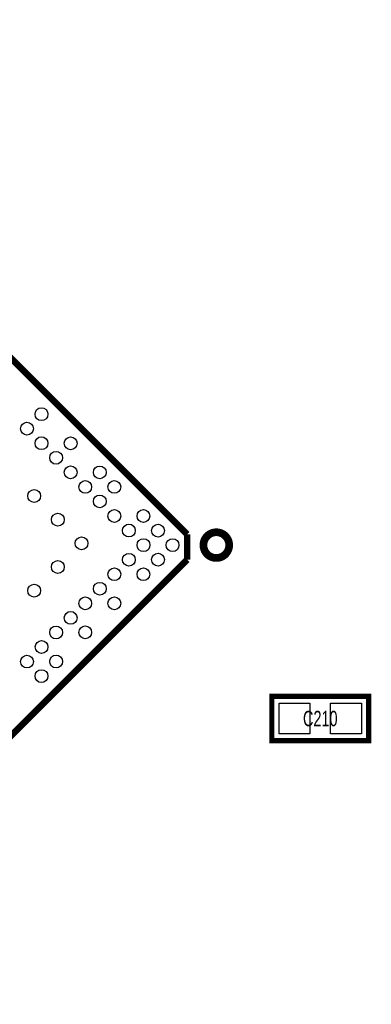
# Model space of a CAD drawing. Extents: x -1 to 127, y -8 to 79.
# Tile 10 of 14: x 93.38 to 100.21, y 20.22 to 39.35. Entities that reach past the tile are written whole.
import ezdxf
from ezdxf.enums import TextEntityAlignment as Align

# ---------------------------------------------------------------- set-up
doc = ezdxf.new("R2010")
doc.units = 0
for name, color, linetype in [('PG_SILKSCREEN_TOP', 7, 'CONTINUOUS'), ('PIN_TOP', 92, 'CONTINUOUS'), ('RD_SILKSCREEN_TOP', 7, 'CONTINUOUS')]:
    doc.layers.add(name, color=color, linetype=linetype)

msp = doc.modelspace()

# ---------------------------------------------------------------- linework, layer by layer
at = {"layer": 'PG_SILKSCREEN_TOP'}
for points, const_width in [([(86.69909, 39.285901), (96.63491, 29.350208)], 0.127), ([(96.63491, 29.350208), (96.63491, 28.854476)], 0.127), ([(96.63491, 28.854476), (85.923323, 18.14289)], 0.127), ([(98.279382, 26.200608), (100.158982, 26.200608), (100.158982, 25.337008), (98.279382, 25.337008), (98.279382, 26.200608)], 0.1016)]:
    msp.add_lwpolyline(points, dxfattribs=dict(at, const_width=const_width))
at = {"layer": 'PG_SILKSCREEN_TOP', "const_width": 0.150012}
msp.add_lwpolyline([(97.450605, 29.138651, 0.999981), (96.950708, 29.138677, 1.000019), (97.450605, 29.138651)], format="xyb", dxfattribs=at)
at = {"layer": 'PIN_TOP'}
for points in [[(98.419615, 25.469113), (98.419615, 26.068503), (99.019004, 26.068503), (99.019004, 25.469113)], [(99.419359, 25.469113), (99.419359, 26.068503), (100.018748, 26.068503), (100.018748, 25.469113)]]:
    msp.add_lwpolyline(points, close=True, dxfattribs=at)
for centre in [(93.806112, 31.683249), (93.524121, 31.401258), (93.806112, 31.119242), (94.371871, 31.117489), (94.08988, 30.835498), (94.371871, 30.553508), (94.937631, 30.55173), (94.655615, 30.269739), (95.219622, 30.269739), (93.664176, 30.093742), (94.937631, 29.987748), (94.124018, 29.633901), (95.221374, 29.703979), (95.785381, 29.703979), (95.50339, 29.421988), (96.069125, 29.420236), (94.583783, 29.174161), (95.787134, 29.13822), (96.351141, 29.13822), (95.50339, 28.854476), (96.069125, 28.856229), (94.124018, 28.714395), (95.221374, 28.57246), (95.785381, 28.57246), (93.664278, 28.25463), (94.939485, 28.290571), (94.655615, 28.006726), (95.221476, 28.008555), (94.373725, 27.724811), (94.08988, 27.440966), (94.655716, 27.44282), (93.807966, 27.159052), (93.524121, 26.875207), (94.089957, 26.877061), (93.806112, 26.593216)]:
    msp.add_circle(centre, 0.124447, dxfattribs=at)

# ---------------------------------------------------------------- texts
at = {"layer": 'RD_SILKSCREEN_TOP', "width": 0.700025}
msp.add_text('C210', height=0.299999, dxfattribs=at).set_placement((99.219182, 25.618821), align=Align.CENTER)

doc.saveas('drawing.dxf')
